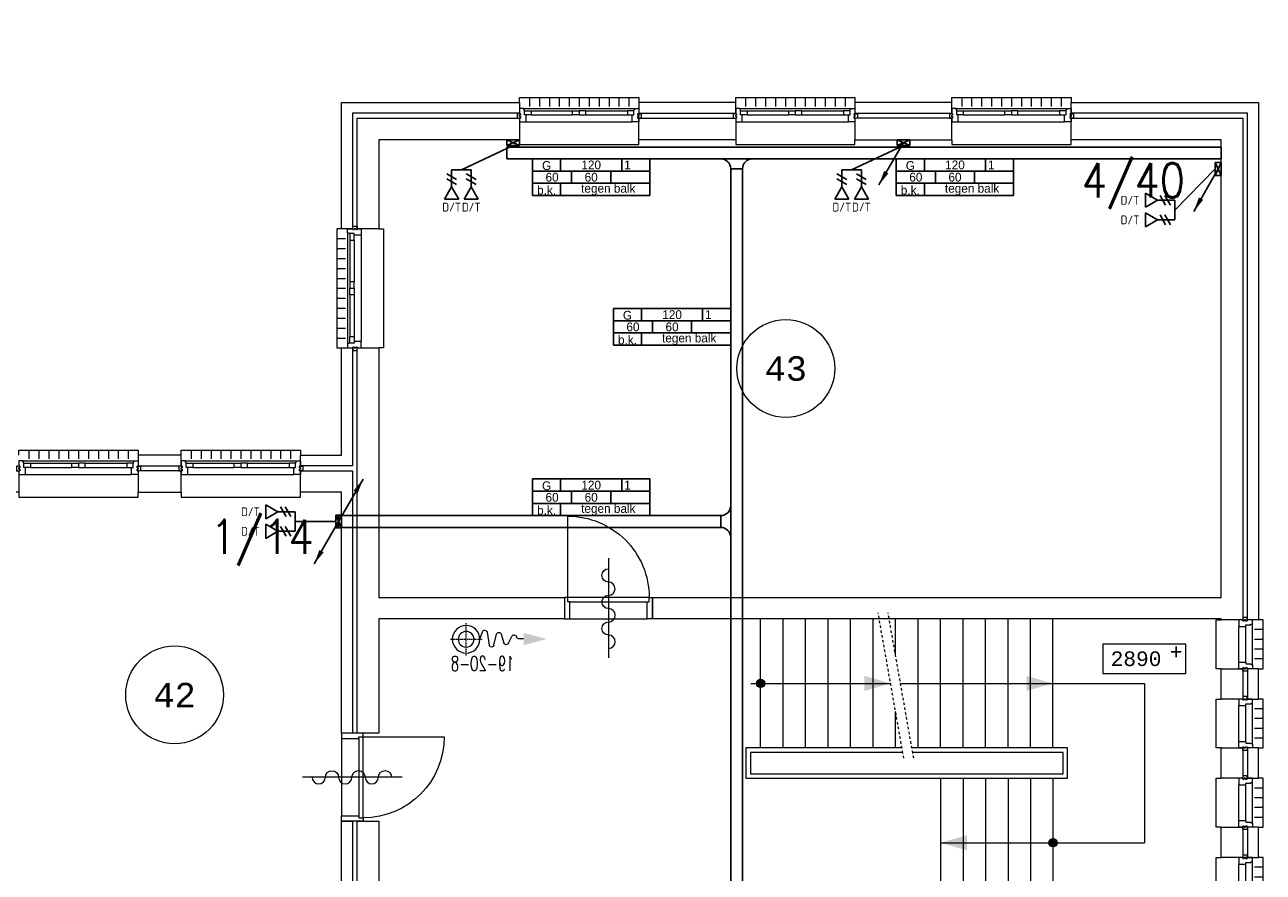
# Model space of a CAD drawing. Header units: millimetres. Extents: x 3141 to 84138, y 13023 to 41651.
# Tile 10 of 10: x 70083 to 82748, y 26183 to 34849. Entities that reach past the tile are written whole.
import ezdxf
from ezdxf.enums import TextEntityAlignment as Align
from ezdxf.xclip import XClip

# ---------------------------------------------------------------- set-up
doc = ezdxf.new("R2010")
doc.units = ezdxf.units.MM
doc.header["$LTSCALE"] = 50
doc.header["$XCLIPFRAME"] = 0
doc.linetypes.add('Xref-1e26$0$DASHDOT', pattern=[1, 0.5, -0.25, 0, -0.25])
doc.linetypes.add('Xref-1e26$0$HIDDEN', pattern=[0.375, 0.25, -0.125])
doc.layers.get('0').update_dxf_attribs({"linetype": 'CONTINUOUS'})
for name, color, linetype in [('EL6130--_KANALISATIE', 2, 'CONTINUOUS'), ('EL6131--_KG', 3, 'CONTINUOUS'), ('EL6441--', 3, 'CONTINUOUS'), ('EM6131--', 1, 'CONTINUOUS'), ('Xref', 8, 'CONTINUOUS'), ('Xref-1e26$0$AL$1A---_ALGEMEEN', 8, 'CONTINUOUS'), ('Xref-1e26$0$AM$1A---_ARCERING', 8, 'CONTINUOUS'), ('Xref-1e26$0$AT$1A---_TEKST035', 8, 'CONTINUOUS'), ('Xref-1e26$0$AT$1A---_TEKST050', 8, 'CONTINUOUS'), ('Xref-1e26$0$AT$1A---_TEKST070', 8, 'CONTINUOUS'), ('Xref-1e26$0$EL6131--_WG', 3, 'CONTINUOUS')]:
    doc.layers.add(name, color=color, linetype=linetype)
doc.styles.add('buro-018', font='Isocp.shx', dxfattribs={"height": 90})
doc.styles.add('ISO-GTI', font='ISO-GTI.shx')
doc.styles.add('Xref-1e26$0$MONOTXT', font='MONOTXT')
doc.styles.add('Xref-1e26$0$ROMANS', font='ROMANS')

# ---------------------------------------------------------------- blocks, each defined once
blk = doc.blocks.new('*O66')
at = {"layer": 'Xref-1e26$0$AL$1A---_ALGEMEEN', "color": 0, "linetype": 'Continuous', "lineweight": 0}
for p, q in [((-565.5, 130), (565.5, 130)), ((-508.33, 240), (-508.33, 150)), ((-406.66, 240), (-406.66, 150)), ((-305, 240), (-305, 150)), ((-203.33, 240), (-203.33, 150)), ((-101.66, 240), (-101.66, 150)), ((0, 240), (0, 150)), ((101.66, 240), (101.66, 150)), ((203.33, 240), (203.33, 150)), ((305, 240), (305, 150)), ((406.66, 240), (406.66, 150)), ((508.33, 240), (508.33, 150)), ((-493, 106), (-67, 106)), ((-493, 63), (-67, 63)), ((67, 106), (493, 106)), ((67, 63), (493, 63)), ((-543, -9), (543, -9))]:
    blk.add_line(p, q, dxfattribs=at)
for points in [[(-610, 190), (-610, 240), (610, 240), (610, 190)], [(-610, -190), (-610, -240), (610, -240), (610, -190)]]:
    blk.add_lwpolyline(points, dxfattribs=at)
for points in [[(-610, -9), (-545.15, -9), (-543, -6.86), (-543, 63), (-560, 63), (-560, 114), (-565.5, 114), (-565.5, 127.78), (-567.72, 130), (-610, 130), (-610, 76), (-601, 76), (-601, 60), (-610, 60), (-610, 46), (-601, 46), (-601, 30), (-610, 30)], [(610, -9), (545.15, -9), (543, -6.86), (543, 63), (560, 63), (560, 114), (565.5, 114), (565.5, 127.78), (567.72, 130), (610, 130), (610, 76), (601, 76), (601, 60), (610, 60), (610, 46), (601, 46), (601, 30), (610, 30)], [(-635, 30), (-601, 30), (-601, 46), (-610, 46), (-610, 60), (-601, 60), (-601, 76), (-635, 76)], [(-560, 106), (-493, 106), (-493, 63), (-560, 63)], [(-67, 106), (0, 106), (0, 63), (-67, 63)], [(67, 106), (0, 106), (0, 63), (67, 63)], [(560, 106), (493, 106), (493, 63), (560, 63)], [(635, 30), (601, 30), (601, 46), (610, 46), (610, 60), (601, 60), (601, 76), (635, 76)]]:
    blk.add_lwpolyline(points, close=True, dxfattribs=at)
blk = doc.blocks.new('*O67')
at = {"layer": 'Xref-1e26$0$AL$1A---_ALGEMEEN', "color": 0, "linetype": 'Continuous', "lineweight": 0}
for p, q in [((-565.5, 130), (565.5, 130)), ((-508.33, 240), (-508.33, 150)), ((-406.66, 240), (-406.66, 150)), ((-305, 240), (-305, 150)), ((-203.33, 240), (-203.33, 150)), ((-101.66, 240), (-101.66, 150)), ((0, 240), (0, 150)), ((101.66, 240), (101.66, 150)), ((203.33, 240), (203.33, 150)), ((305, 240), (305, 150)), ((406.66, 240), (406.66, 150)), ((508.33, 240), (508.33, 150)), ((-493, 106), (-67, 106)), ((-493, 63), (-67, 63)), ((67, 106), (493, 106)), ((67, 63), (493, 63)), ((-543, -9), (543, -9))]:
    blk.add_line(p, q, dxfattribs=at)
for points in [[(-610, 190), (-610, 240), (610, 240), (610, 190)], [(-610, -190), (-610, -240), (610, -240), (610, -190)]]:
    blk.add_lwpolyline(points, dxfattribs=at)
for points in [[(-610, -9), (-545.15, -9), (-543, -6.86), (-543, 63), (-560, 63), (-560, 114), (-565.5, 114), (-565.5, 127.78), (-567.72, 130), (-610, 130), (-610, 76), (-601, 76), (-601, 60), (-610, 60), (-610, 46), (-601, 46), (-601, 30), (-610, 30)], [(610, -9), (545.15, -9), (543, -6.86), (543, 63), (560, 63), (560, 114), (565.5, 114), (565.5, 127.78), (567.72, 130), (610, 130), (610, 76), (601, 76), (601, 60), (610, 60), (610, 46), (601, 46), (601, 30), (610, 30)], [(-635, 30), (-601, 30), (-601, 46), (-610, 46), (-610, 60), (-601, 60), (-601, 76), (-635, 76)], [(-560, 106), (-493, 106), (-493, 63), (-560, 63)], [(-67, 106), (0, 106), (0, 63), (-67, 63)], [(67, 106), (0, 106), (0, 63), (67, 63)], [(560, 106), (493, 106), (493, 63), (560, 63)], [(635, 30), (601, 30), (601, 46), (610, 46), (610, 60), (601, 60), (601, 76), (635, 76)]]:
    blk.add_lwpolyline(points, close=True, dxfattribs=at)
blk = doc.blocks.new('*O68')
at = {"layer": 'Xref-1e26$0$AL$1A---_ALGEMEEN', "color": 0, "linetype": 'Continuous', "lineweight": 0}
for p, q in [((-565.5, 130), (565.5, 130)), ((-508.33, 240), (-508.33, 150)), ((-406.66, 240), (-406.66, 150)), ((-305, 240), (-305, 150)), ((-203.33, 240), (-203.33, 150)), ((-101.66, 240), (-101.66, 150)), ((0, 240), (0, 150)), ((101.66, 240), (101.66, 150)), ((203.33, 240), (203.33, 150)), ((305, 240), (305, 150)), ((406.66, 240), (406.66, 150)), ((508.33, 240), (508.33, 150)), ((-493, 106), (-67, 106)), ((-493, 63), (-67, 63)), ((67, 106), (493, 106)), ((67, 63), (493, 63)), ((-543, -9), (543, -9))]:
    blk.add_line(p, q, dxfattribs=at)
for points in [[(-610, 190), (-610, 240), (610, 240), (610, 190)], [(-610, -190), (-610, -240), (610, -240), (610, -190)]]:
    blk.add_lwpolyline(points, dxfattribs=at)
for points in [[(-610, -9), (-545.15, -9), (-543, -6.86), (-543, 63), (-560, 63), (-560, 114), (-565.5, 114), (-565.5, 127.78), (-567.72, 130), (-610, 130), (-610, 76), (-601, 76), (-601, 60), (-610, 60), (-610, 46), (-601, 46), (-601, 30), (-610, 30)], [(610, -9), (545.15, -9), (543, -6.86), (543, 63), (560, 63), (560, 114), (565.5, 114), (565.5, 127.78), (567.72, 130), (610, 130), (610, 76), (601, 76), (601, 60), (610, 60), (610, 46), (601, 46), (601, 30), (610, 30)], [(-635, 30), (-601, 30), (-601, 46), (-610, 46), (-610, 60), (-601, 60), (-601, 76), (-635, 76)], [(-560, 106), (-493, 106), (-493, 63), (-560, 63)], [(-67, 106), (0, 106), (0, 63), (-67, 63)], [(67, 106), (0, 106), (0, 63), (67, 63)], [(560, 106), (493, 106), (493, 63), (560, 63)], [(635, 30), (601, 30), (601, 46), (610, 46), (610, 60), (601, 60), (601, 76), (635, 76)]]:
    blk.add_lwpolyline(points, close=True, dxfattribs=at)
blk = doc.blocks.new('*O74')
at = {"layer": 'Xref-1e26$0$AL$1A---_ALGEMEEN', "color": 0, "linetype": 'Continuous', "lineweight": 0}
for p, q in [((-565.5, 130), (565.5, 130)), ((-508.33, 240), (-508.33, 150)), ((-406.66, 240), (-406.66, 150)), ((-305, 240), (-305, 150)), ((-203.33, 240), (-203.33, 150)), ((-101.66, 240), (-101.66, 150)), ((0, 240), (0, 150)), ((101.66, 240), (101.66, 150)), ((203.33, 240), (203.33, 150)), ((305, 240), (305, 150)), ((406.66, 240), (406.66, 150)), ((508.33, 240), (508.33, 150)), ((-493, 106), (-67, 106)), ((-493, 63), (-67, 63)), ((67, 106), (493, 106)), ((67, 63), (493, 63)), ((-543, -9), (543, -9))]:
    blk.add_line(p, q, dxfattribs=at)
for points in [[(-610, 190), (-610, 240), (610, 240), (610, 190)], [(-610, -190), (-610, -240), (610, -240), (610, -190)]]:
    blk.add_lwpolyline(points, dxfattribs=at)
for points in [[(-610, -9), (-545.15, -9), (-543, -6.86), (-543, 63), (-560, 63), (-560, 114), (-565.5, 114), (-565.5, 127.78), (-567.72, 130), (-610, 130), (-610, 76), (-601, 76), (-601, 60), (-610, 60), (-610, 46), (-601, 46), (-601, 30), (-610, 30)], [(610, -9), (545.15, -9), (543, -6.86), (543, 63), (560, 63), (560, 114), (565.5, 114), (565.5, 127.78), (567.72, 130), (610, 130), (610, 76), (601, 76), (601, 60), (610, 60), (610, 46), (601, 46), (601, 30), (610, 30)], [(-635, 30), (-601, 30), (-601, 46), (-610, 46), (-610, 60), (-601, 60), (-601, 76), (-635, 76)], [(-560, 106), (-493, 106), (-493, 63), (-560, 63)], [(-67, 106), (0, 106), (0, 63), (-67, 63)], [(67, 106), (0, 106), (0, 63), (67, 63)], [(560, 106), (493, 106), (493, 63), (560, 63)], [(635, 30), (601, 30), (601, 46), (610, 46), (610, 60), (601, 60), (601, 76), (635, 76)]]:
    blk.add_lwpolyline(points, close=True, dxfattribs=at)
blk = doc.blocks.new('*O75')
at = {"layer": 'Xref-1e26$0$AL$1A---_ALGEMEEN', "color": 0, "linetype": 'Continuous', "lineweight": 0}
for p, q in [((-565.5, 130), (565.5, 130)), ((-508.33, 240), (-508.33, 150)), ((-406.66, 240), (-406.66, 150)), ((-305, 240), (-305, 150)), ((-203.33, 240), (-203.33, 150)), ((-101.66, 240), (-101.66, 150)), ((0, 240), (0, 150)), ((101.66, 240), (101.66, 150)), ((203.33, 240), (203.33, 150)), ((305, 240), (305, 150)), ((406.66, 240), (406.66, 150)), ((508.33, 240), (508.33, 150)), ((-493, 106), (-67, 106)), ((-493, 63), (-67, 63)), ((67, 106), (493, 106)), ((67, 63), (493, 63)), ((-543, -9), (543, -9))]:
    blk.add_line(p, q, dxfattribs=at)
for points in [[(-610, 190), (-610, 240), (610, 240), (610, 190)], [(-610, -190), (-610, -240), (610, -240), (610, -190)]]:
    blk.add_lwpolyline(points, dxfattribs=at)
for points in [[(-610, -9), (-545.15, -9), (-543, -6.86), (-543, 63), (-560, 63), (-560, 114), (-565.5, 114), (-565.5, 127.78), (-567.72, 130), (-610, 130), (-610, 76), (-601, 76), (-601, 60), (-610, 60), (-610, 46), (-601, 46), (-601, 30), (-610, 30)], [(610, -9), (545.15, -9), (543, -6.86), (543, 63), (560, 63), (560, 114), (565.5, 114), (565.5, 127.78), (567.72, 130), (610, 130), (610, 76), (601, 76), (601, 60), (610, 60), (610, 46), (601, 46), (601, 30), (610, 30)], [(-635, 30), (-601, 30), (-601, 46), (-610, 46), (-610, 60), (-601, 60), (-601, 76), (-635, 76)], [(-560, 106), (-493, 106), (-493, 63), (-560, 63)], [(-67, 106), (0, 106), (0, 63), (-67, 63)], [(67, 106), (0, 106), (0, 63), (67, 63)], [(560, 106), (493, 106), (493, 63), (560, 63)], [(635, 30), (601, 30), (601, 46), (610, 46), (610, 60), (601, 60), (601, 76), (635, 76)]]:
    blk.add_lwpolyline(points, close=True, dxfattribs=at)
blk = doc.blocks.new('*O77')
at = {"layer": 'Xref-1e26$0$AL$1A---_ALGEMEEN', "color": 0, "linetype": 'Continuous', "lineweight": 0}
for p, q in [((-240, 508.33), (-150, 508.33)), ((-130, 565.5), (-130, -565.5)), ((9, 543), (9, -543)), ((-240, 406.66), (-150, 406.66)), ((-106, 493), (-106, 67)), ((-63, 493), (-63, 67)), ((-240, 305), (-150, 305)), ((-240, 203.33), (-150, 203.33)), ((-240, 101.66), (-150, 101.66)), ((-240, 0), (-150, 0)), ((-240, -101.66), (-150, -101.66)), ((-106, -67), (-106, -493)), ((-63, -67), (-63, -493)), ((-240, -203.33), (-150, -203.33)), ((-240, -305), (-150, -305)), ((-240, -406.66), (-150, -406.66)), ((-240, -508.33), (-150, -508.33))]:
    blk.add_line(p, q, dxfattribs=at)
for points in [[(-30, 635), (-30, 601), (-46, 601), (-46, 610), (-60, 610), (-60, 601), (-76, 601), (-76, 635)], [(9, 610), (9, 545.15), (6.86, 543), (-63, 543), (-63, 560), (-114, 560), (-114, 565.5), (-127.78, 565.5), (-130, 567.72), (-130, 610), (-76, 610), (-76, 601), (-60, 601), (-60, 610), (-46, 610), (-46, 601), (-30, 601), (-30, 610)], [(-106, 560), (-106, 493), (-63, 493), (-63, 560)], [(-106, 67), (-106, 0), (-63, 0), (-63, 67)], [(-106, -67), (-106, 0), (-63, 0), (-63, -67)], [(-106, -560), (-106, -493), (-63, -493), (-63, -560)], [(9, -610), (9, -545.15), (6.86, -543), (-63, -543), (-63, -560), (-114, -560), (-114, -565.5), (-127.78, -565.5), (-130, -567.72), (-130, -610), (-76, -610), (-76, -601), (-60, -601), (-60, -610), (-46, -610), (-46, -601), (-30, -601), (-30, -610)], [(-30, -635), (-30, -601), (-46, -601), (-46, -610), (-60, -610), (-60, -601), (-76, -601), (-76, -635)]]:
    blk.add_lwpolyline(points, close=True, dxfattribs=at)
for points in [[(-190, 610), (-240, 610), (-240, -610), (-190, -610)], [(190, 610), (240, 610), (240, -610), (190, -610)]]:
    blk.add_lwpolyline(points, dxfattribs=at)
blk = doc.blocks.new('*O79')
at = {"layer": 'Xref-1e26$0$AL$1A---_ALGEMEEN', "color": 0, "linetype": 'Continuous', "lineweight": 0}
for p, q in [((-9, -183), (-9, 183)), ((63, -183), (63, 183)), ((130, -205.5), (130, 205.5)), ((240, 150), (150, 150)), ((240, 50), (150, 50)), ((240, -50), (150, -50)), ((240, -150), (150, -150))]:
    blk.add_line(p, q, dxfattribs=at)
for points in [[(30, 275), (30, 241), (46, 241), (46, 250), (60, 250), (60, 241), (76, 241), (76, 275)], [(-9, 250), (-9, 185.15), (-6.86, 183), (63, 183), (63, 200), (114, 200), (114, 205.5), (127.78, 205.5), (130, 207.72), (130, 250), (76, 250), (76, 241), (60, 241), (60, 250), (46, 250), (46, 241), (30, 241), (30, 250)], [(-9, -250), (-9, -185.15), (-6.86, -183), (63, -183), (63, -200), (114, -200), (114, -205.5), (127.78, -205.5), (130, -207.72), (130, -250), (76, -250), (76, -241), (60, -241), (60, -250), (46, -250), (46, -241), (30, -241), (30, -250)], [(30, -275), (30, -241), (46, -241), (46, -250), (60, -250), (60, -241), (76, -241), (76, -275)]]:
    blk.add_lwpolyline(points, close=True, dxfattribs=at)
for points in [[(-190, -250), (-240, -250), (-240, 250), (-190, 250)], [(190, -250), (240, -250), (240, 250), (190, 250)]]:
    blk.add_lwpolyline(points, dxfattribs=at)
blk = doc.blocks.new('*O80')
at = {"layer": 'Xref-1e26$0$AL$1A---_ALGEMEEN', "color": 0, "linetype": 'Continuous', "lineweight": 0}
for p, q in [((-9, -183), (-9, 183)), ((63, -183), (63, 183)), ((130, -205.5), (130, 205.5)), ((240, 150), (150, 150)), ((240, 50), (150, 50)), ((240, -50), (150, -50)), ((240, -150), (150, -150))]:
    blk.add_line(p, q, dxfattribs=at)
for points in [[(30, 275), (30, 241), (46, 241), (46, 250), (60, 250), (60, 241), (76, 241), (76, 275)], [(-9, 250), (-9, 185.15), (-6.86, 183), (63, 183), (63, 200), (114, 200), (114, 205.5), (127.78, 205.5), (130, 207.72), (130, 250), (76, 250), (76, 241), (60, 241), (60, 250), (46, 250), (46, 241), (30, 241), (30, 250)], [(-9, -250), (-9, -185.15), (-6.86, -183), (63, -183), (63, -200), (114, -200), (114, -205.5), (127.78, -205.5), (130, -207.72), (130, -250), (76, -250), (76, -241), (60, -241), (60, -250), (46, -250), (46, -241), (30, -241), (30, -250)], [(30, -275), (30, -241), (46, -241), (46, -250), (60, -250), (60, -241), (76, -241), (76, -275)]]:
    blk.add_lwpolyline(points, close=True, dxfattribs=at)
for points in [[(-190, -250), (-240, -250), (-240, 250), (-190, 250)], [(190, -250), (240, -250), (240, 250), (190, 250)]]:
    blk.add_lwpolyline(points, dxfattribs=at)
blk = doc.blocks.new('Xref-1e26$0$ED0831')
at = {"layer": 'Xref-1e26$0$AL$1A---_ALGEMEEN', "color": 0, "linetype": 'Continuous', "lineweight": 0}
for p, q in [((450, -400), (450, 620)), ((0, 0), (0, 220)), ((0, 220), (55, 220)), ((55, 220), (845, 220)), ((55, 220), (55, 45)), ((900, 220), (845, 220)), ((845, 220), (845, 45)), ((900, 0), (900, 220)), ((35, 0), (0, 0)), ((55, 45), (35, 45)), ((35, 45), (35, 0)), ((35, 0), (35, -830)), ((865, 0), (35, 0)), ((55, 45), (845, 45)), ((845, 45), (865, 45)), ((865, 45), (865, 0)), ((865, 0), (900, 0))]:
    blk.add_line(p, q, dxfattribs=at)
blk.add_arc((35, 0), 830, 270, 360, dxfattribs=at)
blk = doc.blocks.new('*O160')
at = {"layer": 'Xref-1e26$0$AL$1A---_ALGEMEEN', "color": 0, "linetype": 'Continuous', "lineweight": 0}
for p, q in [((-9, -183), (-9, 183)), ((63, -183), (63, 183)), ((130, -205.5), (130, 205.5)), ((240, 150), (150, 150)), ((240, 50), (150, 50)), ((240, -50), (150, -50)), ((240, -150), (150, -150))]:
    blk.add_line(p, q, dxfattribs=at)
for points in [[(30, 275), (30, 241), (46, 241), (46, 250), (60, 250), (60, 241), (76, 241), (76, 275)], [(-9, 250), (-9, 185.15), (-6.86, 183), (63, 183), (63, 200), (114, 200), (114, 205.5), (127.78, 205.5), (130, 207.72), (130, 250), (76, 250), (76, 241), (60, 241), (60, 250), (46, 250), (46, 241), (30, 241), (30, 250)], [(-9, -250), (-9, -185.15), (-6.86, -183), (63, -183), (63, -200), (114, -200), (114, -205.5), (127.78, -205.5), (130, -207.72), (130, -250), (76, -250), (76, -241), (60, -241), (60, -250), (46, -250), (46, -241), (30, -241), (30, -250)], [(30, -275), (30, -241), (46, -241), (46, -250), (60, -250), (60, -241), (76, -241), (76, -275)]]:
    blk.add_lwpolyline(points, close=True, dxfattribs=at)
for points in [[(-190, -250), (-240, -250), (-240, 250), (-190, 250)], [(190, -250), (240, -250), (240, 250), (190, 250)]]:
    blk.add_lwpolyline(points, dxfattribs=at)
blk = doc.blocks.new('*O161')
at = {"layer": 'Xref-1e26$0$AL$1A---_ALGEMEEN', "color": 0, "linetype": 'Continuous', "lineweight": 0}
for p, q in [((-9, -183), (-9, 183)), ((63, -183), (63, 183)), ((130, -205.5), (130, 205.5)), ((240, 150), (150, 150)), ((240, 50), (150, 50)), ((240, -50), (150, -50)), ((240, -150), (150, -150))]:
    blk.add_line(p, q, dxfattribs=at)
for points in [[(30, 275), (30, 241), (46, 241), (46, 250), (60, 250), (60, 241), (76, 241), (76, 275)], [(-9, 250), (-9, 185.15), (-6.86, 183), (63, 183), (63, 200), (114, 200), (114, 205.5), (127.78, 205.5), (130, 207.72), (130, 250), (76, 250), (76, 241), (60, 241), (60, 250), (46, 250), (46, 241), (30, 241), (30, 250)], [(-9, -250), (-9, -185.15), (-6.86, -183), (63, -183), (63, -200), (114, -200), (114, -205.5), (127.78, -205.5), (130, -207.72), (130, -250), (76, -250), (76, -241), (60, -241), (60, -250), (46, -250), (46, -241), (30, -241), (30, -250)], [(30, -275), (30, -241), (46, -241), (46, -250), (60, -250), (60, -241), (76, -241), (76, -275)]]:
    blk.add_lwpolyline(points, close=True, dxfattribs=at)
for points in [[(-190, -250), (-240, -250), (-240, 250), (-190, 250)], [(190, -250), (240, -250), (240, 250), (190, 250)]]:
    blk.add_lwpolyline(points, dxfattribs=at)
blk = doc.blocks.new('*O162')
at = {"layer": 'Xref-1e26$0$AM$1A---_ARCERING', "linetype": 'Continuous', "lineweight": 0}
for points in [[(-1845.1, 785, 1), (-1929.9, 785, 1)], [(1144.9, -845, 1), (1060.1, -845, 1)]]:
    blk.add_hatch(color=256, dxfattribs=at).paths.add_polyline_path(points)
at = {"layer": 'Xref-1e26$0$AL$1A---_ALGEMEEN', "color": 0, "linetype": 'Continuous', "lineweight": 0}
for p, q in [((-1887.5, 125), (-1887.5, 1445)), ((-1657.5, 125), (-1657.5, 1445)), ((-1427.5, 125), (-1427.5, 1445)), ((-1197.5, 125), (-1197.5, 1445)), ((-967.5, 125), (-967.5, 1445)), ((-737.5, 125), (-737.5, 1445)), ((-507.5, 1072.91), (-507.5, 1445)), ((-277.5, 125), (-277.5, 1445)), ((-47.5, 125), (-47.5, 1445)), ((182.5, 125), (182.5, 1445)), ((412.5, 125), (412.5, 1445)), ((642.5, 125), (642.5, 1445)), ((872.5, 125), (872.5, 1445)), ((1102.5, 125), (1102.5, 1445)), ((-1987.5, 785), (-558.27, 785)), ((-456.73, 785), (2037.5, 785)), ((2037.5, 785), (2037.5, -845)), ((-507.5, 125), (-507.5, 497.09)), ((-47.5, -185), (-47.5, -1505)), ((182.5, -185), (182.5, -1505)), ((412.5, -185), (412.5, -1505)), ((642.5, -185), (642.5, -1505)), ((872.5, -185), (872.5, -1505)), ((1102.5, -185), (1102.5, -1505)), ((-47.5, -845), (2037.5, -845))]:
    blk.add_line(p, q, dxfattribs=at)
at = {"layer": 'Xref-1e26$0$AL$1A---_ALGEMEEN', "color": 0, "linetype": 'Xref-1e26$0$DASHDOT', "lineweight": 0}
for p, q in [((-423.37, 20), (-685.24, 1505)), ((-321.83, 20), (-583.69, 1505))]:
    blk.add_line(p, q, dxfattribs=at)
at = {"layer": 'Xref-1e26$0$AL$1A---_ALGEMEEN', "color": 0, "linetype": 'Continuous', "lineweight": 0}
for points in [[(-441.89, 125), (-2037.5, 125), (-2037.5, -185), (1252.5, -185), (1252.5, 125), (-340.35, 125)], [(-433.95, 80), (-1992.5, 80), (-1992.5, -140), (1207.5, -140), (1207.5, 80), (-332.41, 80)]]:
    blk.add_lwpolyline(points, dxfattribs=at)
for centre in [(-1887.5, 785), (1102.5, -845)]:
    blk.add_circle(centre, 42.4, dxfattribs=at)
for points in [[(-828.27, 861.95), (-558.27, 785), (-828.27, 708.05)], [(832.5, 861.95), (1102.5, 785), (832.5, 708.05)], [(222.5, -921.95), (-47.5, -845), (222.5, -768.05)]]:
    blk.add_solid(points, dxfattribs=at)
blk = doc.blocks.new('*O208')
at = {"layer": 'Xref-1e26$0$AL$1A---_ALGEMEEN', "color": 0, "linetype": 'Continuous', "lineweight": 0}
blk.add_lwpolyline([(0, -407, 1), (0, -271, -1), (0, -136, 1), (0, 0, -1), (0, 136, 1), (0, 271, -1), (0, 407)], format="xyb", dxfattribs=at)
blk = doc.blocks.new('Xref-1e26$0$BRW00')
at = {"layer": 'Xref-1e26$0$AL$1A---_ALGEMEEN', "color": 0, "linetype": 'Continuous', "lineweight": 0}
blk.add_blockref('*O208', (0, 0), dxfattribs=at)
blk = doc.blocks.new('*O223')
at = {"layer": 'Xref-1e26$0$AL$1A---_ALGEMEEN', "color": 0, "linetype": 'Continuous', "lineweight": 0}
blk.add_line((-0.01, 450), (-0.01, -450), dxfattribs=at)
blk.add_blockref('Xref-1e26$0$BRW00', (-0.01, -5), dxfattribs=at)
blk = doc.blocks.new('*O224')
at = {"layer": 'Xref-1e26$0$AL$1A---_ALGEMEEN', "color": 0, "linetype": 'Continuous', "lineweight": 0}
blk.add_line((450, 0.01), (-450, 0.01), dxfattribs=at)
at = {"layer": 'Xref-1e26$0$AL$1A---_ALGEMEEN', "color": 0, "linetype": 'Continuous', "lineweight": 0, "rotation": 270}
blk.add_blockref('Xref-1e26$0$BRW00', (-5, 0.01), dxfattribs=at)
blk = doc.blocks.new('Xref-1e26$0$BSH30')
at = {"layer": 'Xref-1e26$0$AL$1A---_ALGEMEEN', "color": 0, "linetype": 'Xref-1e26$0$HIDDEN', "lineweight": 0}
for p, q in [((0, 165), (0, -167)), ((-158, 0), (164, 0))]:
    blk.add_line(p, q, dxfattribs=at)
at = {"layer": 'Xref-1e26$0$AL$1A---_ALGEMEEN', "color": 0, "linetype": 'Continuous', "lineweight": 0}
for p, q in [((141, 0), (166, -75)), ((214, -74), (237, 61)), ((285, 61), (310, -51)), ((359, -52), (385, 38)), ((433, 39), (467, -29)), ((514, -28), (516, -23)), ((588, -3), (544, -3))]:
    blk.add_line(p, q, dxfattribs=at)
for radius in [141, 80.5]:
    blk.add_circle((0, 0), radius, dxfattribs=at)
for centre, radius, start, end in [((261, 55), 25, 13.3736, 166.5342), ((410, 31), 25, 16.8747, 164.5614), ((190, -68), 25, 196.5783, 346.5342), ((335, -45), 25, 193.3736, 344.5614), ((490, -20), 25, 201.6944, 341.8683), ((544, -33), 30, 90, 160.4823)]:
    blk.add_arc(centre, radius, start, end, dxfattribs=at)
blk.add_solid([(588, 60), (825, -3), (588, -65)], dxfattribs=at)
at = {"layer": 'Xref-1e26$0$AT$1A---_TEKST035', "linetype": 'Continuous', "lineweight": 0, "style": 'Xref-1e26$0$ROMANS', "width": 0.666667}
blk.add_text('19-20-8', height=150, rotation=180, dxfattribs=at).set_placement((169, 249), align=Align.MIDDLE)
blk = doc.blocks.new('Xref-1e26$0$E00112')
at = {"color": 0, "linetype": 'Continuous'}
for p, q in [((0, 1), (-1, 1)), ((-1, 1), (-1, 0)), ((-1, 0), (0, 1)), ((-1, 1), (0, 0)), ((0, 0), (0, 1)), ((-1, 0), (0, 0))]:
    blk.add_line(p, q, dxfattribs=at)
blk = doc.blocks.new('Xref-1e26')
at = {"layer": 'Xref-1e26$0$AL$1A---_ALGEMEEN', "linetype": 'Continuous', "lineweight": 0}
for points in [[(142092.42, 64016.73), (143842.42, 64016.73), (143842.42, 59456.73), (146062.42, 59456.73), (146062.42, 59236.73), (145947.42, 59236.73), (145947.42, 55091.73), (149362.42, 55091.73), (149362.42, 55871.73), (149472.42, 55871.73), (149472.42, 55091.73), (149522.42, 55091.73), (149522.42, 55871.73), (149742.42, 55871.73), (149742.42, 54871.73), (145727.42, 54871.73), (145727.42, 59236.73), (143622.42, 59236.73), (143622.42, 63796.73), (142092.42, 63796.73)], [(149362.42, 63221.73), (151182.42, 63221.73), (151182.42, 63111.73), (149472.42, 63111.73), (149472.42, 61931.73), (149362.42, 61931.73)], [(152402.42, 63111.73), (153392.42, 63111.73), (153392.42, 63221.73), (152402.42, 63221.73)], [(154612.42, 63111.73), (155602.42, 63111.73), (155602.42, 63221.73), (154612.42, 63221.73)], [(156822.42, 63221.73), (158737.42, 63221.73), (158737.42, 57931.73), (158627.42, 57931.73), (158627.42, 63111.73), (156822.42, 63111.73)], [(149522.42, 63061.73), (151182.42, 63061.73), (151182.42, 62841.73), (149742.42, 62841.73), (149742.42, 61931.73), (149522.42, 61931.73)], [(153392.42, 62841.73), (152402.42, 62841.73), (152402.42, 63061.73), (153392.42, 63061.73)], [(156822.42, 63061.73), (158577.42, 63061.73), (158577.42, 57931.73), (158357.42, 57931.73), (158357.42, 57941.73), (152542.42, 57941.73), (152542.42, 58161.73), (158357.42, 58161.73), (158357.42, 62841.73), (156822.42, 62841.73)], [(154612.42, 62841.73), (155602.42, 62841.73), (155602.42, 63061.73), (154612.42, 63061.73)], [(149362.42, 60711.73), (149472.42, 60711.73), (149472.42, 59506.73), (148942.42, 59506.73), (148942.42, 59616.73), (149362.42, 59616.73)], [(149522.42, 60711.73), (149742.42, 60711.73), (149742.42, 58161.73), (151642.42, 58161.73), (151642.42, 57941.73), (149742.42, 57941.73), (149742.42, 56771.73), (149522.42, 56771.73)], [(147282.42, 59506.73), (147722.42, 59506.73), (147722.42, 59616.73), (147282.42, 59616.73)], [(147282.42, 59236.73), (147722.42, 59236.73), (147722.42, 59456.73), (147282.42, 59456.73)], [(148942.42, 59456.73), (149472.42, 59456.73), (149472.42, 56771.73), (149362.42, 56771.73), (149362.42, 59236.73), (148942.42, 59236.73)], [(157147.42, 57381.73), (157997.42, 57381.73), (157997.42, 57681.73), (157147.42, 57681.73)], [(158577.42, 57121.73), (158357.42, 57121.73), (158357.42, 57431.73), (158577.42, 57431.73)], [(158627.42, 57121.73), (158737.42, 57121.73), (158737.42, 57431.73), (158627.42, 57431.73)], [(158577.42, 56311.73), (158357.42, 56311.73), (158357.42, 56621.73), (158577.42, 56621.73)], [(158627.42, 56311.73), (158737.42, 56311.73), (158737.42, 56621.73), (158627.42, 56621.73)], [(158577.42, 55501.73), (158357.42, 55501.73), (158357.42, 55811.73), (158577.42, 55811.73)], [(158627.42, 55501.73), (158737.42, 55501.73), (158737.42, 55811.73), (158627.42, 55811.73)]]:
    blk.add_lwpolyline(points, close=True, dxfattribs=at)
for centre in [(153904.92469, 60501.72831), (147654.92, 57164.23)]:
    blk.add_circle(centre, 500, dxfattribs=at)
for name, p in [('*O66', (151792.42, 63031.73)), ('*O67', (154002.42, 63031.73)), ('*O68', (156212.42, 63031.73)), ('*O77', (149552.42, 61321.73)), ('*O75', (146672.42, 59426.73)), ('*O74', (148332.42, 59426.73)), ('*O223', (152092.43, 58051.73)), ('*O162', (155534.92, 56496.73)), ('*O80', (158547.42, 57681.73)), ('*O79', (158547.42, 56871.73)), ('*O224', (149472.42, 56321.72)), ('*O161', (158547.42, 56061.73)), ('*O160', (158547.42, 55251.73))]:
    blk.add_blockref(name, p, dxfattribs=at)
at = {"layer": 'Xref-1e26$0$AL$1A---_ALGEMEEN', "linetype": 'Continuous', "lineweight": 0, "yscale": -1}
for name, p in [('Xref-1e26$0$ED0831', (151642.42, 58161.73)), ('Xref-1e26$0$BSH30', (150635.81, 57732.9))]:
    blk.add_blockref(name, p, dxfattribs=at)
at = {"layer": 'Xref-1e26$0$AL$1A---_ALGEMEEN', "linetype": 'Continuous', "lineweight": 0, "yscale": -1, "rotation": 270}
blk.add_blockref('Xref-1e26$0$ED0831', (149582.42, 56771.73), dxfattribs=at)
at = {"layer": 'Xref-1e26$0$EL6131--_WG', "linetype": 'Continuous', "lineweight": 0, "xscale": 60, "yscale": 130, "zscale": 60, "rotation": 90}
for p in [(151182.42, 62841.73), (155172.42, 62841.73)]:
    blk.add_blockref('Xref-1e26$0$E00112', p, dxfattribs=at)
at = {"layer": 'Xref-1e26$0$EL6131--_WG', "linetype": 'Continuous', "lineweight": 0, "xscale": 60, "yscale": 130, "zscale": 60}
for p in [(158357.42, 62476.73), (149362.42, 58871.73)]:
    blk.add_blockref('Xref-1e26$0$E00112', p, dxfattribs=at)
at = {"layer": 'Xref-1e26$0$AT$1A---_TEKST035', "linetype": 'Continuous', "lineweight": 0, "style": 'Xref-1e26$0$MONOTXT'}
for s, p in [('+', (157832.64, 57603)), ('2890', (157227.05, 57534.28))]:
    blk.add_text(s, height=150, dxfattribs=at).set_placement(p, align=Align.MIDDLE_LEFT)
at = {"layer": 'Xref-1e26$0$AT$1A---_TEKST050', "linetype": 'Continuous', "lineweight": 0, "style": 'Xref-1e26$0$MONOTXT'}
for s, p in [('43', (153904.91, 60501.71)), ('42', (147654.91, 57164.22))]:
    blk.add_text(s, height=250.00002, dxfattribs=at).set_placement(p, align=Align.MIDDLE)
at = {"layer": 'Xref-1e26$0$AT$1A---_TEKST070', "linetype": 'Continuous', "lineweight": 0, "style": 'Xref-1e26$0$ROMANS', "width": 0.857143}
for s, p in [('4/40 ', (156932.53, 62251.37)), ('1/14 ', (148022.9, 58605.44))]:
    blk.add_text(s, height=349.99998, dxfattribs=at).set_placement(p)
blk = doc.blocks.new('E-GK-GTC-783C')
at = {"color": 0, "linetype": 'Continuous'}
for p, q in [((-0.5, 60), (0.5, 60)), ((-0.5, -60), (0.5, -60))]:
    blk.add_line(p, q, dxfattribs=at)
blk = doc.blocks.new('E-GK-AH-78676767')
at = {"color": 0, "linetype": 'Continuous'}
blk.add_line((-60, 103), (60, 103), dxfattribs=at)
for centre, start, end in [((-163, 103), 270, 0), ((163, 103), 180, 270)]:
    blk.add_arc(centre, 103, start, end, dxfattribs=at)
blk = doc.blocks.new('E-GK-END-78')
at = {"color": 0, "linetype": 'Continuous'}
blk.add_line((0, 60), (0, -60), dxfattribs=at)
blk = doc.blocks.new('ES61KG4')
at = {"color": 1}
for points in [[(-12, 2.5), (12, 2.5), (12, 0)], [(-12, 0), (-12, 2.5)], [(-12, 0), (12, 0)], [(-6.25, 0), (-6.25, 2.5)]]:
    blk.add_lwpolyline(points, dxfattribs=at)
at = {"color": 1, "style": 'ISO-GTI'}
for tag, p in [('OK/BK', (-9.125, 1.125)), ('B', (3.5, 1.25))]:
    blk.add_attdef(tag, text='', height=1.8, dxfattribs=at).set_placement(p, align=Align.MIDDLE)
blk = doc.blocks.new('ES61KG1')
for points in [[(-12, 5), (12, 5), (12, 0)], [(-12, 0), (-12, 5)], [(-6.25, 2.5), (-6.25, 5)], [(6.25, 2.5), (6.25, 5)], [(-12, 2.5), (12, 2.5)], [(-12, 0), (12, 0)], [(-4, 2.5), (-4, 0)], [(4, 2.5), (4, 0)]]:
    blk.add_lwpolyline(points)
at = {"color": 1, "style": 'ISO-GTI'}
for tag, p in [('L/G', (-9.125, 3.625)), ('B', (0, 3.75)), ('KR', (-8, 1.25)), ('ZW', (0, 1.25)), ('DA', (8, 1.25))]:
    blk.add_attdef(tag, text='', height=1.8, dxfattribs=at).set_placement(p, align=Align.MIDDLE)
blk.add_attdef('VL', text='', height=1.8, dxfattribs=at).set_placement((6.75, 3.75), align=Align.MIDDLE_LEFT)
blk = doc.blocks.new('E00098')
at = {"color": 0, "linetype": 'Continuous'}
blk.add_line((0, 0), (-5, -8.66), dxfattribs=at)
blk.add_lwpolyline([(-5, -8.66, 0, 1, 0), (-3.5, -6.06, 1, 1, 0)], format="xyseb", dxfattribs=at)
blk = doc.blocks.new('E00105')
at = {"color": 0, "linetype": 'Continuous'}
blk.add_line((0, 0), (5, 8.66), dxfattribs=at)
blk.add_lwpolyline([(5, 8.66, 0, 1, 0), (3.5, 6.06, 1, 1, 0)], format="xyseb", dxfattribs=at)
blk = doc.blocks.new('E00153')
at = {"color": 0, "linetype": 'Continuous'}
for p, q in [((-1.44, 7), (1.44, 7)), ((0, 4.5), (-1.44, 7)), ((0, 4.5), (1.44, 7)), ((-1, 4), (1, 2.85)), ((-1, 3), (1, 1.85)), ((0, 4.5), (0, 1))]:
    blk.add_line(p, q, dxfattribs=at)
at = {"color": 7, "style": 'buro-018'}
for tag, p in [('E_COMMENT1', (-6, 12)), ('E_COMMENT2', (6, 12)), ('E_DCOM1', (-6, 9)), ('E_DCOM2', (6, 9))]:
    blk.add_attdef(tag, text='', height=1.8, dxfattribs=at).set_placement(p, align=Align.MIDDLE)
at = {"color": 0, "style": 'buro-018'}
blk.add_attdef('E_TEXT1', text='', height=1.8, dxfattribs=at).set_placement((2.5, 6), align=Align.MIDDLE)
at = {"color": 0, "linetype": 'Continuous', "style": 'buro-018', "flags": 1}
blk.add_attdef('E_MATCODE', text='', height=1.8, dxfattribs=at).set_placement((0, 0), align=Align.MIDDLE)

msp = doc.modelspace()

# ---------------------------------------------------------------- linework, layer by layer
at = {"layer": 'EL6441--', "color": 1}
for p, q in [((74549, 33366), (75078, 33614)), ((78539, 33366), (79068, 33614)), ((74649, 33366), (74449, 33366)), ((78639, 33366), (78439, 33366)), ((82258, 33374), (81843, 32954)), ((81843, 33054), (81843, 32854)), ((72848, 29869), (72848, 29669)), ((73263, 29769), (72848, 29769))]:
    msp.add_line(p, q, dxfattribs=at)

# ---------------------------------------------------------------- block references
at = {"layer": 'EL6130--_KANALISATIE', "xscale": 50, "yscale": 50, "zscale": 50}
for p in [(75876, 33228, 2500), (79596, 33228, 2500), (76703, 31697, 2500), (75876, 29954, 2500)]:
    msp.add_blockref('ES61KG1', p, dxfattribs=at).add_auto_attribs({'L/G': 'G', 'ZW': '60', 'KR': '60', 'B': '120', 'VL': '1'})
at = {"layer": 'EL6130--_KANALISATIE', "color": 2, "xscale": 50, "yscale": 50, "zscale": 50}
for p in [(75876, 33103, 2500), (79596, 33103, 2500), (76703, 31572, 2500), (75876, 29829, 2500)]:
    msp.add_blockref('ES61KG4', p, dxfattribs=at).add_auto_attribs({'OK/BK': 'b.k.', 'B': 'tegen balk'})
at = {"layer": 'EL6131--_KG'}
for p, xscale, rotation in [((76188, 33538, 2500), 2349.999999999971, 359.9999999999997), ((79841, 33538, 2500), 4955.00000000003, 179.9999999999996), ((77363, 31572, 2500), 3606.263752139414, 90), ((77363, 27582, 2500), 4373.592876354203, 270)]:
    msp.add_blockref('E-GK-GTC-783C', p, dxfattribs=dict(at, xscale=xscale, rotation=rotation))
for name, p, rotation in [('E-GK-END-78', (75013, 33538, 2500), 359.9999999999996), ('E-GK-END-78', (82318, 33538, 2500), 179.9999999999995), ('E-GK-AH-78676767', (77363, 33478, 2500), 180), ('E-GK-AH-78676767', (77303, 29769, 2500), 90)]:
    msp.add_blockref(name, p, dxfattribs=dict(at, rotation=rotation))
at = {"layer": 'EL6131--_KG', "xscale": 3907}
msp.add_blockref('E-GK-GTC-783C', (75247, 29769, 2500), dxfattribs=at)
at = {"layer": 'EL6131--_KG'}
msp.add_blockref('E-GK-END-78', (73293, 29769, 2500), dxfattribs=at)
at = {"layer": 'EL6441--'}
ref = msp.add_blockref('E00153', (74449, 33416), dxfattribs=dict(at, xscale=50, yscale=50, zscale=50, rotation=179.9999999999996))
ref.add_attrib('E_TEXT1', 'D/T', dxfattribs={"layer": '0', "color": 1, "height": 90, "rotation": 360, "style": 'buro-018'}).set_placement((74449, 32984), align=Align.MIDDLE)
ref = msp.add_blockref('E00153', (74649, 33416), dxfattribs=dict(at, xscale=50, yscale=50, zscale=50, rotation=179.9999999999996))
ref.add_attrib('E_TEXT1', 'D/T', dxfattribs={"layer": '0', "color": 1, "height": 90, "rotation": 360, "style": 'buro-018'}).set_placement((74649, 32984), align=Align.MIDDLE)
ref = msp.add_blockref('E00153', (78439, 33416), dxfattribs=dict(at, xscale=50, yscale=50, zscale=50, rotation=179.9999999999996))
ref.add_attrib('E_TEXT1', 'D/T', dxfattribs={"layer": '0', "color": 1, "height": 90, "rotation": 360, "style": 'buro-018'}).set_placement((78439, 32984), align=Align.MIDDLE)
ref = msp.add_blockref('E00153', (78639, 33416), dxfattribs=dict(at, xscale=50, yscale=50, zscale=50, rotation=179.9999999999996))
ref.add_attrib('E_TEXT1', 'D/T', dxfattribs={"layer": '0', "color": 1, "height": 90, "rotation": 360, "style": 'buro-018'}).set_placement((78639, 32984), align=Align.MIDDLE)
ref = msp.add_blockref('E00153', (81893, 33054), dxfattribs=dict(at, xscale=-50, yscale=50, zscale=50, rotation=90.00000000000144))
ref.add_attrib('E_TEXT1', 'D/T', dxfattribs={"layer": '0', "color": 1, "height": 90, "style": 'buro-018'}).set_placement((81386, 33054), align=Align.MIDDLE)
ref = msp.add_blockref('E00153', (81893, 32854), dxfattribs=dict(at, xscale=-50, yscale=50, zscale=50, rotation=90.00000000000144))
ref.add_attrib('E_TEXT1', 'D/T', dxfattribs={"layer": '0', "color": 1, "height": 90, "style": 'buro-018'}).set_placement((81386, 32854), align=Align.MIDDLE)
ref = msp.add_blockref('E00153', (72898, 29869), dxfattribs=dict(at, xscale=-50, yscale=50, zscale=50, rotation=90.00000000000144))
ref.add_attrib('E_TEXT1', 'D/T', dxfattribs={"layer": '0', "color": 1, "height": 90, "style": 'buro-018'}).set_placement((72391, 29869), align=Align.MIDDLE)
ref = msp.add_blockref('E00153', (72898, 29669), dxfattribs=dict(at, xscale=-50, yscale=50, zscale=50, rotation=90.00000000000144))
ref.add_attrib('E_TEXT1', 'D/T', dxfattribs={"layer": '0', "color": 1, "height": 90, "style": 'buro-018'}).set_placement((72391, 29669), align=Align.MIDDLE)
at = {"layer": 'EM6131--', "xscale": 50, "yscale": 50, "zscale": 50}
for name, p in [('E00098', (79068, 33644)), ('E00098', (82288, 33374)), ('E00105', (73293, 29769)), ('E00098', (73293, 29769))]:
    msp.add_blockref(name, p, dxfattribs=at)
at = {"layer": 'Xref', "color": 8}
ref = msp.add_blockref('Xref-1e26', (-76039, -29168), dxfattribs=at)
XClip(ref).set_block_clipping_path([(78159.3219657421, 42190.8042191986), (160177.2440203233, 70818.631955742)])

doc.saveas('drawing.dxf')
